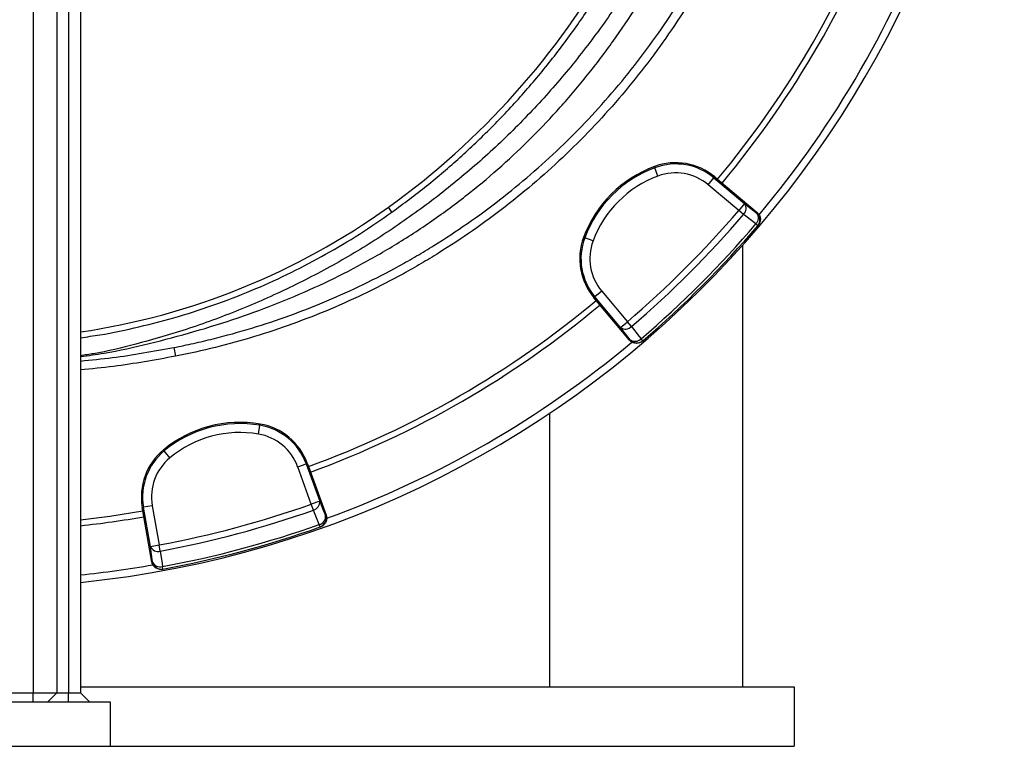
# Model space of a CAD drawing. Header units: millimetres. Extents: x 1254 to 1966, y 1010 to 1960.
# Tile 7 of 16: x 1625 to 1957, y 1010 to 1254. Entities that reach past the tile are written whole.
import ezdxf

# ---------------------------------------------------------------- set-up
doc = ezdxf.new("R2010")
doc.units = ezdxf.units.MM

msp = doc.modelspace()

# ---------------------------------------------------------------- linework, layer by layer
at = {"color": 7, "linetype": 'Continuous', "lineweight": 25}
for p, q in [((1629.15, 1681.51), (1629.15, 1027.51)), ((1637.15, 1681.51), (1637.15, 1027.51)), ((1641.15, 1681.51), (1641.15, 1027.51)), ((1645.15, 1681.51), (1645.15, 1027.51)), ((1838.59, 1204.97), (1838.74, 1204.57)), ((1839.78, 1201.76), (1838.74, 1204.57)), ((1858.92, 1201.45), (1858.65, 1201.12)), ((1858.92, 1201.45), (1859.83, 1200.68)), ((1856.72, 1198.83), (1858.65, 1201.12)), ((1867.01, 1190.19), (1856.72, 1198.83)), ((1858.65, 1201.12), (1868.94, 1192.49)), ((1859.83, 1200.68), (1873.23, 1189.44)), ((1868.94, 1192.49), (1867.01, 1190.19)), ((1750.12, 1189.6), (1748.93, 1191.26)), ((1868.62, 1188.82), (1867.01, 1190.19)), ((1873.07, 1189.26), (1873.23, 1189.44)), ((1873.43, 1185.02), (1872.76, 1185.59)), ((1873.43, 1185.02), (1873.58, 1185.2)), ((1814.69, 1181.06), (1815.09, 1180.92)), ((1817.9, 1179.87), (1815.09, 1180.92)), ((1868.23, 1178.31), (1868.23, 1029.51)), ((1820.83, 1162.93), (1818.53, 1161.01)), ((1820.83, 1162.93), (1829.46, 1152.65)), ((1818.21, 1160.74), (1818.53, 1161.01)), ((1818.97, 1159.83), (1818.21, 1160.74)), ((1827.17, 1150.72), (1818.53, 1161.01)), ((1830.22, 1146.43), (1818.97, 1159.83)), ((1827.17, 1150.72), (1829.46, 1152.65)), ((1830.84, 1151.03), (1829.46, 1152.65)), ((1830.22, 1146.43), (1830.4, 1146.58)), ((1834.64, 1146.23), (1834.07, 1146.9)), ((1834.46, 1146.07), (1834.64, 1146.23)), ((1676.6, 1143.95), (1677.17, 1141.01)), ((1803.23, 1121.79), (1803.23, 1029.51)), ((1705.14, 1114.78), (1705.64, 1117.73)), ((1705.72, 1118.15), (1705.64, 1117.73)), ((1673.06, 1109.4), (1673.33, 1109.07)), ((1675.25, 1106.77), (1673.33, 1109.07)), ((1718.35, 1103.76), (1721.16, 1104.79)), ((1722.94, 1091.14), (1718.35, 1103.76)), ((1721.56, 1104.93), (1721.16, 1104.79)), ((1721.16, 1104.79), (1725.76, 1092.17)), ((1721.56, 1104.93), (1721.97, 1103.82)), ((1721.97, 1103.82), (1727.95, 1087.38)), ((1725.76, 1092.17), (1722.94, 1091.14)), ((1665.95, 1090.03), (1666.36, 1090.11)), ((1666.15, 1088.87), (1665.95, 1090.03)), ((1669.19, 1071.64), (1666.15, 1088.87)), ((1669.32, 1090.63), (1666.36, 1090.11)), ((1668.7, 1076.88), (1666.36, 1090.11)), ((1669.32, 1090.63), (1671.65, 1077.4)), ((1723.65, 1089.14), (1722.94, 1091.14)), ((1727.72, 1087.3), (1727.95, 1087.38)), ((1725.91, 1083.45), (1725.61, 1084.28)), ((1725.91, 1083.45), (1726.13, 1083.53)), ((1668.7, 1076.88), (1671.65, 1077.4)), ((1672.03, 1075.31), (1671.65, 1077.4)), ((1669.19, 1071.64), (1669.43, 1071.68)), ((1672.69, 1069.21), (1672.92, 1069.25)), ((1672.92, 1069.25), (1672.76, 1070.12)), ((1645.15, 1029.51), (1885.73, 1029.51)), ((1885.73, 1029.51), (1885.73, 1009.51)), ((1561.15, 1027.51), (1629.15, 1027.51)), ((1629.15, 1024.51), (1629.15, 1027.51)), ((1629.15, 1027.51), (1637.15, 1027.51)), ((1634.15, 1024.51), (1637.15, 1027.51)), ((1637.15, 1027.51), (1641.15, 1027.51)), ((1641.15, 1024.51), (1641.15, 1027.51)), ((1641.15, 1027.51), (1645.15, 1027.51)), ((1648.15, 1024.51), (1645.15, 1027.51)), ((1535.15, 1024.51), (1655.15, 1024.51)), ((1655.15, 1024.51), (1655.15, 1009.51)), ((1535.15, 1009.51), (1655.15, 1009.51)), ((1655.15, 1009.51), (1885.73, 1009.51))]:
    msp.add_line(p, q, dxfattribs=at)
at = {"color": 7, "linetype": 'Continuous', "lineweight": 25, "flags": 128}
for points in [[(1868.94, 1192.49), (1871.05, 1190.84), (1873.07, 1189.26)], [(1872.76, 1185.59), (1869.42, 1188.2), (1868.62, 1188.82)], [(1830.4, 1146.58), (1828.82, 1148.61), (1827.17, 1150.72)], [(1830.84, 1151.03), (1833.45, 1147.69), (1834.07, 1146.9)], [(1725.76, 1092.17), (1726.76, 1089.68), (1727.72, 1087.3)], [(1645.15, 1085.9), (1655.03, 1087.12), (1666.15, 1088.87)], [(1725.61, 1084.28), (1724.02, 1088.21), (1723.65, 1089.14)], [(1669.43, 1071.68), (1669.07, 1074.22), (1668.7, 1076.88)], [(1672.03, 1075.31), (1672.62, 1071.11), (1672.76, 1070.12)]]:
    msp.add_lwpolyline(points, dxfattribs=at)
at = {"color": 7, "linetype": 'Continuous', "lineweight": 25}
for centre, radius, start, end in [((1610.15, 1409.51), 346.5, 275.7973, 358.4289), ((1610.15, 1409.51), 325.5, 320.0922, 339.9078), ((1610.15, 1409.51), 327.5, 320.0916, 339.9084), ((1610.15, 1409.51), 344, 320.0635, 339.9487), ((1595.57, 1404.91), 263, 305.6711, 330.6903), ((1852.68, 1166.97), 40.52, 110.3486, 159.6514), ((1845.73, 1185.72), 20.52, 50, 110.3486), ((1845.73, 1185.72), 20.1, 50, 110.3486), ((1852.68, 1166.97), 40.1, 110.3486, 159.6514), ((1852.68, 1166.97), 37.1, 110.3486, 159.6514), ((1845.73, 1185.72), 17.1, 50, 110.3486), ((1866.73, 1190.83), 2.77, 313.3358, 36.8973), ((1610.15, 1384.6), 238, 278.4565, 305.6711), ((1610.15, 1409.51), 337.76, 310.4915, 319.5085), ((1610.15, 1409.51), 339.88, 310.4915, 319.5085), ((1870.86, 1187.6), 2.77, 313.3559, 36.9028), ((1871.15, 1186.96), 3, 319.5643, 50.017), ((1610.15, 1409.51), 345.12, 310.4534, 319.5466), ((1610.15, 1409.51), 346, 310.4534, 319.5466), ((1833.93, 1173.93), 20.52, 159.6514, 220), ((1833.93, 1173.93), 20.1, 159.6514, 220), ((1833.93, 1173.93), 17.1, 159.6514, 220), ((1610.15, 1409.51), 325.5, 290.0922, 309.9078), ((1610.15, 1409.51), 327.5, 290.0916, 309.9084), ((1828.83, 1152.93), 2.77, 233.1027, 316.6642), ((1610.15, 1409.51), 344, 290.0634, 309.9405), ((1832.06, 1148.8), 2.77, 233.0972, 316.6441), ((1832.7, 1148.51), 3, 219.983, 310.4357), ((1698.92, 1078.2), 40.52, 80.3486, 129.6514), ((1698.92, 1078.2), 40.1, 80.3486, 129.6514), ((1698.92, 1078.2), 37.1, 80.3486, 129.6514), ((1702.27, 1097.92), 20.1, 20, 80.3486), ((1702.27, 1097.92), 20.52, 20, 80.3486), ((1702.27, 1097.92), 17.1, 20, 80.3486), ((1686.16, 1093.6), 20.52, 129.6514, 190), ((1686.16, 1093.6), 20.1, 129.6514, 190), ((1686.16, 1093.6), 17.1, 129.6514, 190), ((1723.01, 1091.84), 2.77, 283.3358, 6.8973), ((1610.15, 1409.51), 337.76, 280.4915, 289.5085), ((1610.15, 1409.51), 339.88, 280.4915, 289.5085), ((1610.15, 1409.51), 327.5, 276.1349, 279.9084), ((1724.98, 1086.97), 2.77, 283.3559, 6.9028), ((1724.9, 1086.28), 3, 289.5643, 20.017), ((1610.15, 1409.51), 345.12, 280.4534, 289.5466), ((1610.15, 1409.51), 346, 280.4534, 289.5466), ((1671.24, 1077.97), 2.77, 203.1027, 286.6642), ((1610.15, 1409.51), 344, 275.8396, 279.9368), ((1671.97, 1072.77), 2.77, 203.0972, 286.6441), ((1672.38, 1072.2), 3, 189.983, 280.4357)]:
    msp.add_arc(centre, radius, start, end, dxfattribs=at)
for points, knots in [([(1750.12, 1189.6), (1754.06, 1192.51), (1761.92, 1198.34), (1773.08, 1207.9), (1783.84, 1218.11), (1794.09, 1229.03), (1803.81, 1240.62), (1812.74, 1252.64), (1820.46, 1264.19), (1824.84, 1271.86), (1826.79, 1275.29)], [0, 0, 0, 0, 0.126668, 0.253435, 0.380105, 0.510449, 0.640899, 0.771243, 0.898011, 1, 1, 1, 1]), ([(1833.58, 1272.12), (1831.57, 1268.7), (1826.44, 1259.98), (1816.95, 1246.69), (1805.31, 1232.26), (1792.65, 1218.64), (1779.07, 1205.87), (1764.63, 1194.02), (1749.4, 1183.14), (1733.43, 1173.28), (1716.82, 1164.48), (1699.62, 1156.81), (1681.95, 1150.19), (1669.83, 1146.77), (1663.77, 1145.06)], [0, 0, 0, 0, 0.055365, 0.14124, 0.227117, 0.312992, 0.398869, 0.484744, 0.570621, 0.656496, 0.742373, 0.828248, 0.914123, 1, 1, 1, 1]), ([(1645.15, 1140.87), (1647.81, 1141.24), (1655.58, 1142.34), (1668.35, 1145.21), (1683.42, 1149.19), (1698.06, 1153.78), (1712.16, 1158.96), (1725.64, 1164.78), (1738.9, 1171.38), (1751.86, 1178.82), (1764.46, 1187.09), (1776.25, 1195.88), (1787.2, 1205.12), (1797.36, 1214.72), (1807.03, 1224.94), (1816.18, 1235.76), (1824.78, 1247.17), (1832.51, 1258.52), (1837.05, 1266.24), (1839.19, 1269.87)], [0, 0, 0, 0, 0.0330193, 0.096488, 0.1607404, 0.2249933, 0.2854096, 0.3458704, 0.4062806, 0.4685808, 0.5309381, 0.593236, 0.6513339, 0.7094796, 0.7675807, 0.8273289, 0.8871237, 0.9468792, 1, 1, 1, 1]), ([(1676.6, 1143.95), (1678.83, 1144.39), (1681.05, 1144.85), (1685.47, 1145.83), (1687.68, 1146.35), (1694.25, 1147.98), (1698.59, 1149.19), (1711.48, 1153.12), (1719.91, 1156.17), (1736.45, 1163.15), (1744.56, 1167.08), (1754.48, 1172.54), (1756.45, 1173.66), (1760.38, 1175.96), (1762.32, 1177.13), (1768.09, 1180.72), (1771.86, 1183.2), (1782.95, 1190.91), (1790.04, 1196.42), (1803.63, 1208.13), (1810.12, 1214.34), (1819.41, 1224.2), (1822.42, 1227.58), (1828.31, 1234.52), (1831.16, 1238.07), (1836.66, 1245.3), (1839.32, 1248.99), (1844.44, 1256.51), (1846.9, 1260.33), (1849.26, 1264.22)], [0, 0, 0, 0, 0.03125, 0.03125, 0.0625, 0.0625, 0.125, 0.125, 0.25, 0.25, 0.375, 0.375, 0.40625, 0.40625, 0.4375, 0.4375, 0.5, 0.5, 0.625, 0.625, 0.75, 0.75, 0.8125, 0.8125, 0.875, 0.875, 0.9375, 0.9375, 1, 1, 1, 1]), ([(1851.82, 1262.67), (1847.04, 1254.8), (1841.87, 1247.21), (1833.53, 1236.25), (1830.66, 1232.67), (1824.71, 1225.65), (1821.65, 1222.23), (1812.26, 1212.25), (1805.69, 1205.96), (1791.95, 1194.1), (1784.78, 1188.54), (1773.56, 1180.73), (1769.74, 1178.22), (1763.9, 1174.59), (1761.94, 1173.4), (1757.97, 1171.08), (1755.97, 1169.94), (1745.93, 1164.41), (1737.73, 1160.44), (1721, 1153.38), (1712.47, 1150.28), (1699.42, 1146.31), (1695.03, 1145.09), (1686.16, 1142.88), (1681.69, 1141.89), (1677.17, 1141.01)], [0, 0, 0, 0, 0.125, 0.125, 0.1875, 0.1875, 0.25, 0.25, 0.375, 0.375, 0.5, 0.5, 0.5625, 0.5625, 0.59375, 0.59375, 0.625, 0.625, 0.75, 0.75, 0.875, 0.875, 0.9375, 0.9375, 1, 1, 1, 1]), ([(1645.15, 1147.25), (1647.33, 1147.56), (1653.95, 1148.48), (1665, 1150.84), (1678.26, 1154.32), (1691.42, 1158.64), (1704.08, 1163.6), (1716.22, 1169.16), (1727.86, 1175.3), (1739.22, 1182.05), (1746.49, 1187.08), (1750.12, 1189.6)], [0, 0, 0, 0, 0.0578128, 0.1754366, 0.2964899, 0.4176431, 0.5386962, 0.6533279, 0.7679596, 0.8839798, 1, 1, 1, 1]), ([(1873.23, 1189.44), (1873.38, 1189.31), (1873.52, 1189.17), (1873.76, 1188.87), (1873.87, 1188.7), (1874.06, 1188.35), (1874.13, 1188.17), (1874.24, 1187.79), (1874.27, 1187.59), (1874.31, 1187.2), (1874.3, 1187), (1874.26, 1186.61), (1874.22, 1186.41), (1874.1, 1186.04), (1874.02, 1185.86), (1873.83, 1185.51), (1873.71, 1185.35), (1873.58, 1185.2)], [0, 0, 0, 0, 0.125, 0.125, 0.25, 0.25, 0.375, 0.375, 0.5, 0.5, 0.625, 0.625, 0.75, 0.75, 0.875, 0.875, 1, 1, 1, 1]), ([(1663.77, 1145.06), (1659.06, 1143.87), (1652.9, 1142.31), (1646.62, 1141.4), (1645.15, 1141.18)], [0, 0, 0, 0, 0.765606, 1, 1, 1, 1]), ([(1834.46, 1146.07), (1834.31, 1145.94), (1834.15, 1145.83), (1833.8, 1145.64), (1833.62, 1145.56), (1833.24, 1145.44), (1833.05, 1145.4), (1832.66, 1145.35), (1832.46, 1145.35), (1832.07, 1145.38), (1831.88, 1145.42), (1831.49, 1145.53), (1831.31, 1145.6), (1830.96, 1145.78), (1830.79, 1145.89), (1830.48, 1146.14), (1830.34, 1146.28), (1830.22, 1146.43)], [0, 0, 0, 0, 0.125, 0.125, 0.25, 0.25, 0.375, 0.375, 0.5, 0.5, 0.625, 0.625, 0.75, 0.75, 0.875, 0.875, 1, 1, 1, 1]), ([(1727.95, 1087.38), (1728.02, 1087.2), (1728.06, 1087.01), (1728.12, 1086.62), (1728.14, 1086.42), (1728.12, 1086.02), (1728.09, 1085.83), (1727.99, 1085.45), (1727.93, 1085.26), (1727.76, 1084.9), (1727.66, 1084.73), (1727.42, 1084.41), (1727.29, 1084.27), (1727, 1084), (1726.84, 1083.89), (1726.5, 1083.68), (1726.32, 1083.6), (1726.13, 1083.53)], [0, 0, 0, 0, 0.125, 0.125, 0.25, 0.25, 0.375, 0.375, 0.5, 0.5, 0.625, 0.625, 0.75, 0.75, 0.875, 0.875, 1, 1, 1, 1]), ([(1672.69, 1069.21), (1672.49, 1069.17), (1672.3, 1069.16), (1671.9, 1069.16), (1671.71, 1069.19), (1671.32, 1069.27), (1671.13, 1069.33), (1670.77, 1069.49), (1670.6, 1069.58), (1670.27, 1069.81), (1670.12, 1069.94), (1669.85, 1070.22), (1669.73, 1070.38), (1669.51, 1070.71), (1669.42, 1070.88), (1669.28, 1071.25), (1669.22, 1071.44), (1669.19, 1071.64)], [0, 0, 0, 0, 0.125, 0.125, 0.25, 0.25, 0.375, 0.375, 0.5, 0.5, 0.625, 0.625, 0.75, 0.75, 0.875, 0.875, 1, 1, 1, 1])]:
    msp.add_open_spline(points, degree=3, knots=knots, dxfattribs=at)
at = {"color": 8, "linetype": 'Continuous', "lineweight": 25}
for points, knots in [([(1645.15, 1139.39), (1648.73, 1139.75), (1659.28, 1140.78), (1669.71, 1142.69), (1676.6, 1143.95)], [0, 0, 0, 0, 0.339682, 1, 1, 1, 1]), ([(1677.17, 1141.01), (1670.22, 1139.74), (1659.6, 1137.8), (1648.86, 1136.74), (1645.15, 1136.38)], [0, 0, 0, 0, 0.654006, 1, 1, 1, 1])]:
    msp.add_open_spline(points, degree=3, knots=knots, dxfattribs=at)

doc.saveas('drawing.dxf')
